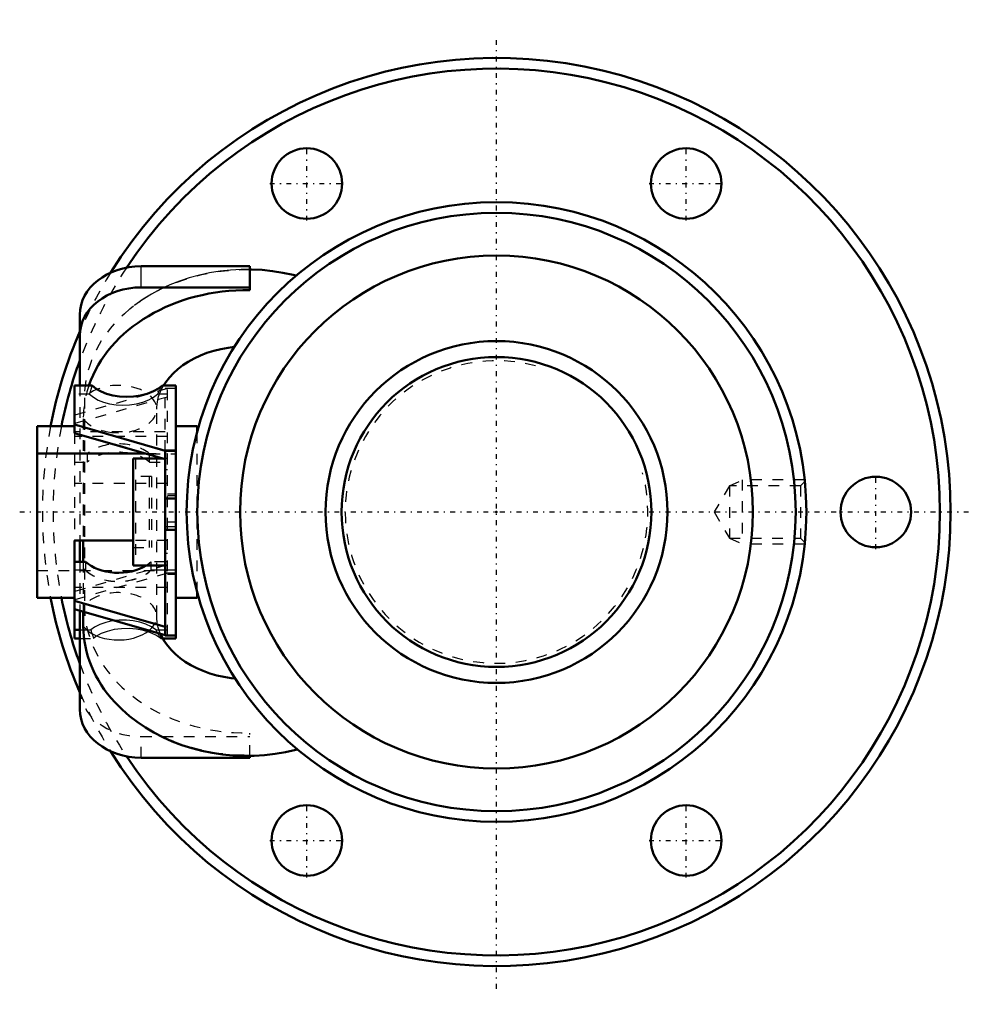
# Model space of a CAD drawing. Header units: millimetres. Extents: x -44.6 to 44.6, y -46.1 to 46.1.
import ezdxf

# ---------------------------------------------------------------- set-up
doc = ezdxf.new("R2010")
doc.units = ezdxf.units.MM
doc.linetypes.add('Center', pattern=[1.5, 0.45, -0.5, 0.05, -0.5])
doc.linetypes.add('Dashed', pattern=[2, 1, -1])
for name, color, linetype, lineweight in [('2d ConnectionPoints', 7, 'Continuous', 50), ('AM_0', 7, 'Continuous', 50), ('AM_4', 3, 'Continuous', 25), ('AM_5', 3, 'Continuous', 25), ('AM_7', 7, 'Center', 25), ('AM_9', 6, 'Dashed', 25)]:
    doc.layers.add(name, color=color, linetype=linetype, lineweight=lineweight)

# ---------------------------------------------------------------- blocks, each defined once
blk = doc.blocks.new('1_HBN3210_5_RRG1_108L_C0_0100__Nut_0_in_HBN3210_5RRG2_118LC0_0G200__rev_2')
at = {"layer": 'AM_0'}
for p, q in [((-23.091, 22.993), (-33.266, 22.993)), ((-23.091, 20.762), (-23.091, 22.993)), ((-23.091, 21.023), (-33.266, 21.023)), ((-39, 18.474), (-39, 11.826)), ((-39.51, 11.826), (-39.51, 7.386)), ((-37.843, 11.826), (-39.51, 11.826)), ((-30, 11.826), (-31.265, 11.826)), ((-30, -11.826), (-30, 11.826)), ((-43, 8.035), (-43, -8.035)), ((-43, 8.035), (-39.51, 8.035)), ((-39.51, 8.174), (-31, 5.731)), ((-39.51, 7.386), (-31, 4.943)), ((-30, 8.035), (-28, 8.035)), ((-28, 7.55), (-28, 8.035)), ((-31, 5.731), (-31, -11.547)), ((-31, 5.731), (-30, 5.731)), ((-43, 5.475), (-32.854, 5.475)), ((-34, 5), (-34, -5)), ((-31.199, 5), (-34, 5)), ((-30, 1.263), (-31, 1.263)), ((-31, -1.667), (-30, -1.667)), ((-39.51, -2.678), (-39.51, -11.826)), ((-34, -2.678), (-39.51, -2.678)), ((-39, -2.678), (-39, -4.649)), ((-38.673, -2.678), (-38.673, -4.649)), ((-38.458, -4.649), (-39.51, -4.649)), ((-34, -5), (-31, -5)), ((-43, -8.035), (-39.51, -8.035)), ((-30, -8.035), (-28, -8.035)), ((-28, -8.035), (-28, -7.55)), ((-39.51, -8.301), (-31, -10.744)), ((-39.51, -9.089), (-31, -11.532)), ((-39, -9.235), (-39, -18.474)), ((-38.673, -9.329), (-38.673, -10.685)), ((-39.51, -11.038), (-39, -11.038)), ((-39.51, -11.826), (-39, -11.826)), ((-31.23, -11.826), (-30, -11.826)), ((-31, -11.547), (-30, -11.547)), ((-33.266, -22.993), (-23.091, -22.993)), ((-23.091, -22.993), (-23.091, -22.824))]:
    blk.add_line(p, q, dxfattribs=at)
for points in [[(-18.75, 22.127), (-19.024, 22.195), (-19.982, 22.399), (-20.953, 22.552), (-21.933, 22.653), (-22.92, 22.704), (-23.091, 22.707)], [(-31.165, 11.826), (-30.945, 12.164), (-30.617, 12.586), (-30.241, 12.989), (-29.819, 13.372), (-29.353, 13.732), (-28.845, 14.066), (-28.298, 14.371), (-27.715, 14.645), (-27.1, 14.886), (-26.457, 15.09), (-25.792, 15.255), (-25.108, 15.38), (-24.537, 15.452)], [(-37.843, 11.826), (-37.463, 11.526), (-37.006, 11.269), (-36.486, 11.063), (-35.92, 10.911), (-35.299, 10.815), (-34.662, 10.78), (-33.989, 10.809), (-33.332, 10.905), (-32.682, 11.073), (-32.087, 11.305), (-31.643, 11.546), (-31.265, 11.826)], [(-24.455, -15.583), (-24.819, -15.543), (-25.508, -15.435), (-26.181, -15.287), (-26.831, -15.1), (-27.456, -14.876), (-28.049, -14.617), (-28.607, -14.328), (-29.127, -14.01), (-29.605, -13.667), (-30.039, -13.303), (-30.427, -12.921), (-30.768, -12.524), (-31.062, -12.114), (-31.307, -11.694), (-31.446, -11.405)], [(-35.716, -17.807), (-35.659, -17.868), (-35.027, -18.498), (-34.348, -19.093), (-33.624, -19.652), (-32.859, -20.171), (-32.055, -20.649), (-31.216, -21.084), (-30.345, -21.473), (-29.447, -21.816), (-28.524, -22.11), (-27.581, -22.356), (-26.621, -22.551), (-25.648, -22.695), (-24.666, -22.788), (-23.679, -22.83), (-22.69, -22.82), (-21.704, -22.757), (-20.724, -22.644), (-19.753, -22.478), (-18.796, -22.262), (-18.635, -22.22)]]:
    blk.add_lwpolyline(points, dxfattribs=at)
for centre, radius in [((-17.75, 30.744), 3.3), ((17.75, 30.744), 3.3), ((0, 0), 29), ((0, 0), 28), ((0, 0), 24), ((35.5, 0), 3.3), ((-17.75, -30.744), 3.3), ((17.75, -30.744), 3.3)]:
    blk.add_circle(centre, radius, dxfattribs=at)
for radius, start, end in [(42.5, 211.79415, 148.20585), (41.5, 213.42817, 146.57183), (42.5, 156.58449, 169.10214), (41.5, 160.01113, 168.8362), (42.5, 190.89786, 203.41551), (41.5, 191.1638, 199.98887)]:
    blk.add_arc((0, 0), radius, start, end, dxfattribs=at)
for centre, major_axis, ratio, start_param, end_param in [((-33.266, 18.474), (-5.734, 0), 0.788011, 4.712389, 6.283185), ((-33.266, 16.504), (-5.734, 0), 0.788011, 4.712389, 6.283185), ((-23.381, 8.715), (15.291, 0), 0.788011, 1.551771, 2.880446), ((-35.4, -3.479), (-3.6, 0), 0.615661, 0.555982, 2.385208), ((-23.381, -10.685), (15.291, 0), 0.788011, 3.141593, 3.773527), ((-33.266, -18.474), (-5.734, 0), 0.788011, 0, 1.570796)]:
    blk.add_ellipse(centre, major_axis=major_axis, ratio=ratio, start_param=start_param, end_param=end_param, dxfattribs=at)
at = {"layer": 'AM_4'}
blk.add_line((-33.266, 21.023), (-33.266, 22.993), dxfattribs=at)
blk.add_ellipse((-35.4, -9.762), major_axis=(3.6, 0), ratio=0.615661, start_param=3.571368, end_param=5.638032, dxfattribs=at)
at = {"layer": 'AM_5', "linetype": 'Dashed'}
for p, q in [((21.8, 2.458), (23, 3)), ((28.844, 3), (23, 3)), ((23, 3), (23, -3)), ((21.8, -2.459), (23, -3)), ((28.844, -3), (23, -3))]:
    blk.add_line(p, q, dxfattribs=at)
at = {"layer": 'AM_7'}
for p, q in [((0, -44.625), (0, 44.625)), ((-17.75, 27.279), (-17.75, 34.209)), ((17.75, 27.279), (17.75, 34.209)), ((-21.215, 30.744), (-14.285, 30.744)), ((14.285, 30.744), (21.215, 30.744)), ((35.5, -3.465), (35.5, 3.465)), ((-44.625, 0), (44.625, 0)), ((-17.75, -34.209), (-17.75, -27.279)), ((17.75, -34.209), (17.75, -27.279)), ((-21.215, -30.744), (-14.285, -30.744)), ((14.285, -30.744), (21.215, -30.744))]:
    blk.add_line(p, q, dxfattribs=at)
at = {"layer": 'AM_9'}
for p, q in [((-33.981, 19.262), (-34.329, 18.986)), ((-30.8, 11.547), (-39.51, 9.047)), ((-39, 11.826), (-39, -2.678)), ((-30, 11.547), (-31, 11.547)), ((-31, 5.731), (-31, 11.547)), ((-30.8, -11.547), (-30.8, 11.547)), ((-38.101, 11.038), (-39.51, 11.038)), ((-30.8, 10.759), (-39.51, 8.259)), ((-38.573, 10.685), (-38.573, -8.715)), ((-30.8, 11.038), (-31.728, 11.038)), ((-31.8, -9.762), (-31.8, 9.638)), ((-38.673, 8.715), (-38.673, -2.678)), ((-39.51, 8.232), (-31, 5.788)), ((-31, 7.504), (-39.51, 7.504)), ((-39.51, 7.443), (-31, 5)), ((-39.51, 7.386), (-39.51, -2.678)), ((-28, -7.55), (-28, 7.55)), ((-30.8, 7.072), (-39.51, 7.072)), ((-31, 5.829), (-30, 5.829)), ((-39.51, 5.452), (-38.324, 5.452)), ((-39.51, 4.664), (-38.324, 4.664)), ((-38.324, 5.452), (-38.324, 4.664)), ((-33.8, 5), (-33.8, -5)), ((-32.854, 5.475), (-30.8, 5.475)), ((-32.476, 5.452), (-30, 5.452)), ((-32.476, 4.664), (-32.476, 5.452)), ((-32.476, 4.664), (-30.8, 4.664)), ((-30.8, 5), (-31.199, 5)), ((-31, 5.041), (-30.8, 5.041)), ((-31, 3.989), (-30.8, 3.989)), ((-32.3, 3.333), (-34, 3.333)), ((-32.5, 3.333), (-32.5, -3.333)), ((-32.3, 3.333), (-32.3, -3.333)), ((28.855, 2.855), (28.459, 2.458)), ((-30.8, 2.678), (-39.51, 2.678)), ((21.8, 2.458), (20.381, 0)), ((21.8, 2.458), (21.8, -2.459)), ((28.459, 2.458), (21.8, 2.458)), ((28.459, 2.458), (28.459, -2.459)), ((-30, 1.667), (-30.8, 1.667)), ((-30.8, 1.551), (-30, 1.551)), ((20.381, 0), (21.8, -2.459)), ((-31, -1.361), (-30, -1.361)), ((-30, -0.967), (-30.8, -0.967)), ((-30.8, -2.678), (-34, -2.678)), ((21.8, -2.459), (28.459, -2.459)), ((28.459, -2.459), (28.854, -2.854)), ((-34, -3.333), (-32.3, -3.333)), ((-30.8, -3.89), (-31, -3.89)), ((-43, -5.475), (-30.8, -5.475)), ((-38.458, -4.664), (-39.51, -4.664)), ((-30.8, -4.943), (-39.51, -7.443)), ((-38.458, -5.437), (-39.51, -5.437)), ((-38.458, -5.452), (-39.51, -5.452)), ((-39, -4.649), (-39, -9.235)), ((-38.673, -4.649), (-38.673, -9.329)), ((-38.458, -4.649), (-38.458, -5.452)), ((-31, -4.649), (-32.342, -4.649)), ((-32.342, -4.649), (-32.342, -5.452)), ((-30.8, -4.664), (-32.342, -4.664)), ((-31, -5.437), (-32.342, -5.437)), ((-30, -5.452), (-32.342, -5.452)), ((-31, -5), (-30.8, -5)), ((-30.8, -5.731), (-39.51, -8.232)), ((-30, -5.731), (-31, -5.731)), ((-30.8, -5.829), (-30, -5.829)), ((-30.8, -7.072), (-39.51, -7.072)), ((-39.51, -8.259), (-30.8, -10.759)), ((-39.51, -9.047), (-30.8, -11.547)), ((-39, -11.038), (-37.964, -11.038)), ((-31.871, -11.038), (-30.8, -11.038)), ((-39, -11.826), (-37.704, -11.826)), ((-31.416, -11.826), (-31.23, -11.826)), ((-33.266, -21.023), (-23.091, -21.023)), ((-33.266, -22.993), (-33.266, -21.023)), ((-23.091, -22.824), (-23.091, -20.684))]:
    blk.add_line(p, q, dxfattribs=at)
for points in [[(-23.091, 22.707), (-23.909, 22.702), (-24.896, 22.648), (-25.877, 22.543), (-26.85, 22.386), (-27.809, 22.178), (-28.752, 21.92), (-29.674, 21.611), (-30.571, 21.254), (-31.441, 20.85), (-32.279, 20.399), (-33.081, 19.904), (-33.845, 19.365), (-33.913, 19.314)], [(-31.8, 9.638), (-31.796, 9.823), (-31.741, 10.311), (-31.626, 10.795), (-31.452, 11.268), (-31.224, 11.725), (-31.165, 11.826)], [(-38.101, 11.038), (-37.728, 10.738), (-37.279, 10.481), (-36.767, 10.274), (-36.206, 10.121), (-35.6, 10.026), (-34.977, 9.991), (-34.334, 10.022), (-33.708, 10.116), (-33.102, 10.277), (-32.547, 10.498), (-32.102, 10.748), (-31.728, 11.038)], [(-31.871, -11.038), (-32.301, -10.749), (-32.818, -10.502), (-33.378, -10.317), (-33.996, -10.187), (-34.64, -10.122), (-35.311, -10.125), (-35.949, -10.196), (-36.576, -10.337), (-37.122, -10.532), (-37.619, -10.79), (-37.964, -11.038)], [(-31.446, -11.405), (-31.505, -11.263), (-31.654, -10.822), (-31.752, -10.369), (-31.797, -9.901), (-31.8, -9.762)], [(-31.416, -11.826), (-31.883, -11.53), (-32.44, -11.279), (-33.038, -11.094), (-33.694, -10.967), (-34.386, -10.907), (-35.106, -10.92), (-35.78, -11.007), (-36.438, -11.17), (-36.99, -11.385), (-37.487, -11.665), (-37.704, -11.826)]]:
    blk.add_lwpolyline(points, dxfattribs=at)
for radius, start, end in [(41.5, 146.57183, 160.01113), (42.5, 148.20585, 156.58449), (42.5, 169.10214, 190.89786), (41.5, 168.8362, 191.1638), (41.5, 199.98887, 213.42817), (42.5, 203.41551, 211.79415)]:
    blk.add_arc((0, 0), radius, start, end, dxfattribs=at)
for centre, major_axis, ratio, start_param, end_param in [((-23.381, 10.685), (15.192, 0), 0.788011, 1.551646, 2.376021), ((-23.381, 10.685), (15.192, 0), 0.788011, 2.376021, 3.141593), ((-35.4, 9.638), (3.6, 0), 0.615661, 4.440054, 8.932968), ((-23.381, 8.715), (15.291, 0), 0.788011, 2.880446, 3.141593), ((-23.381, 8.469), (-15.076, 0), 0.788011, 5.996685, 6.065196), ((-23.381, 8.469), (8.961, 0), 0.788011, 2.646103, 2.769178), ((-35.4, 9.638), (3.6, 0), 0.615661, 3.571368, 4.440054), ((-35.4, 4.16), (-3.6, 0), 0.615661, 3.764419, 5.660359), ((-35.4, 3.372), (-3.6, 0), 0.615661, 3.764419, 5.660359), ((-35.4, -3.495), (3.6, 0), 0.615661, 3.697575, 5.727203), ((-35.4, -4.267), (-3.6, 0), 0.615661, 0.555982, 2.585611), ((-35.4, -4.283), (3.6, 0), 0.615661, 3.697575, 5.727203), ((-35.4, -3.479), (-3.6, 0), 0.615661, -3.897977, -3.697575), ((-35.4, -9.762), (3.6, 0), 0.615661, 5.638032, 8.932968), ((-23.381, -8.715), (15.192, 0), 0.788011, 3.141593, 4.731539), ((-23.381, -8.469), (14.943, 0), 0.788011, 3.361565, 3.43073), ((-23.381, -8.469), (-9.095, 0), 0.788011, 0.366676, 0.487559), ((-33.266, -16.504), (-5.734, 0), 0.788011, 0, 1.570796), ((-23.381, -10.685), (15.291, 0), 0.788011, 3.773527, 3.792922), ((-23.381, -10.685), (15.291, 0), 0.788011, 3.80466, 4.731415)]:
    blk.add_ellipse(centre, major_axis=major_axis, ratio=ratio, start_param=start_param, end_param=end_param, dxfattribs=at)
blk = doc.blocks.new('2_RR0100HBN3210_50S_0_in_HBN3210_5RRG2_118LC0_0G200__rev_2')
at = {"layer": 'AM_0'}
for radius in [16, 14.5]:
    blk.add_circle((0, 0), radius, dxfattribs=at)
at = {"layer": 'AM_5', "linetype": 'Dashed'}
blk.add_arc((0, 0), 14.159, 75, 15, dxfattribs=at)

msp = doc.modelspace()

# ---------------------------------------------------------------- linework, layer by layer
at = {"layer": '2d ConnectionPoints'}
msp.add_point((0, 0), dxfattribs=at)
msp.add_point((0, 0), dxfattribs=at)

# ---------------------------------------------------------------- block references
for name in ['1_HBN3210_5_RRG1_108L_C0_0100__Nut_0_in_HBN3210_5RRG2_118LC0_0G200__rev_2', '2_RR0100HBN3210_50S_0_in_HBN3210_5RRG2_118LC0_0G200__rev_2']:
    msp.add_blockref(name, (0, 0))

doc.saveas('drawing.dxf')
